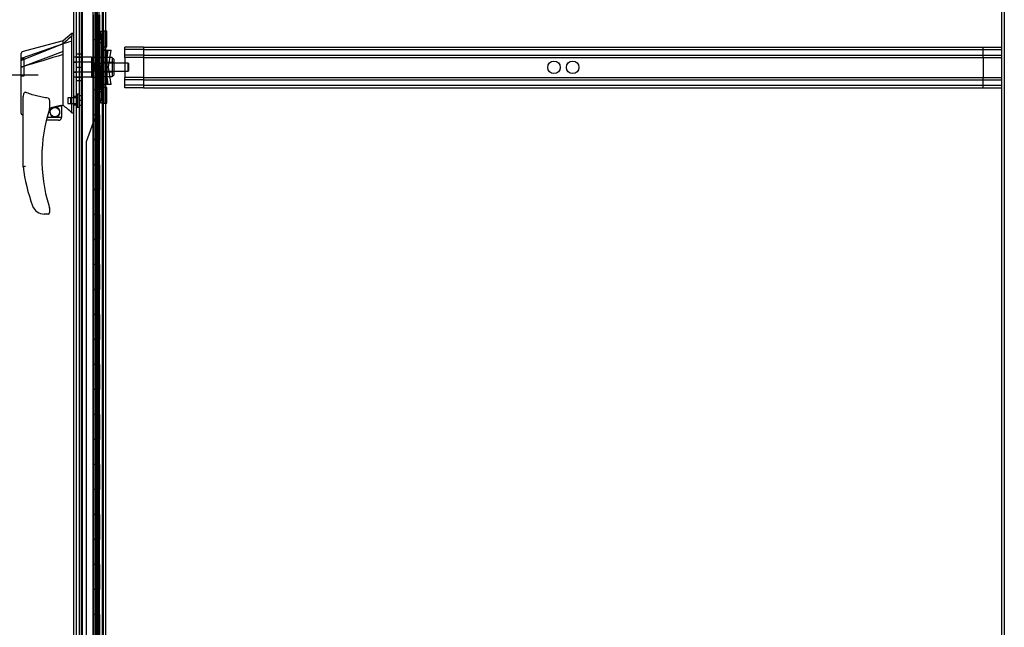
# Model space of a CAD drawing. Header units: inches. Extents: x 1 to 359, y -2 to 239.
# Tile 52 of 65: x 199 to 238, y 92 to 116. Entities that reach past the tile are written whole.
import ezdxf
from ezdxf.enums import TextEntityAlignment as Align
from ezdxf.lldxf.tags import DXFTag

# ---------------------------------------------------------------- set-up
doc = ezdxf.new("R2010")
doc.units = ezdxf.units.IN
doc.header["$MEASUREMENT"] = 0
for name, color, linetype in [('COM53964-5', 7, 'Continuous'), ('COM54746-78', 7, 'Continuous'), ('COM70220', 7, 'Continuous'), ('COM70739-10', 7, 'Continuous'), ('COM70838', 7, 'Continuous'), ('COM70839-6', 7, 'Continuous'), ('COM71196-10', 7, 'Continuous'), ('COM71301-11', 7, 'Continuous'), ('COM71304', 7, 'Continuous'), ('Default', 7, 'Continuous'), ('HAN13068', 7, 'Continuous'), ('HAN13068_NUT', 7, 'Continuous'), ('HAN13068_SCREW', 7, 'Continuous'), ('HAN_NUT', 7, 'Continuous'), ('RVT19000', 7, 'Continuous'), ('SPC87322', 7, 'Continuous')]:
    doc.layers.add(name, color=color, linetype=linetype)
doc.styles.add('SEACAD_Times_New_Roman', font='times.ttf')
tags = doc.linetypes.add('HIDDEN2', pattern=[0.1875, 0.125, -0.0625]).pattern_tags.tags
tags[6:7] = [DXFTag(74, 4), DXFTag(75, 0), DXFTag(340, '0'), DXFTag(46, 0.0), DXFTag(50, 0.0), DXFTag(44, 0.0), DXFTag(45, 0.0)]
tags[4:5] = [DXFTag(74, 4), DXFTag(75, 0), DXFTag(340, '0'), DXFTag(46, 0.0), DXFTag(50, 0.0), DXFTag(44, 0.0), DXFTag(45, 0.0)]
doc.dimstyles.new('HAMMOND_(STH_-_540x360)', dxfattribs={"dimtxt": 2, "dimasz": 2.5, "dimexe": 1, "dimexo": 1, "dimgap": 0.5, "dimtad": 0, "dimtih": 1, "dimtoh": 1, "dimzin": 0, "dimdsep": 46, "dimtxsty": 'SEACAD_Times_New_Roman', "dimblk1": '_SE_FILLED', "dimblk2": '_SE_FILLED', "dimsah": 1, "dimcen": 1, "dimadec": 0, "dimazin": 0, "dimtfac": 0.8, "dimtofl": 0, "dimtmove": 0, "dimatfit": 3, "dimfxl": 1, "dimtolj": 1, "dimtzin": 0, "dimarcsym": 0})

# ---------------------------------------------------------------- blocks, each defined once
blk = doc.blocks.new('SE4')
at = {"layer": 'COM53964-5', "color": 7, "linetype": 'HIDDEN2'}
for p, q in [((203.028, 115.079), (203.028, 115.217)), ((203.775, 115.217), (203.028, 115.217)), ((203.775, 115.122), (203.028, 115.122)), ((203.775, 115.217), (203.775, 115.079)), ((203.775, 115.217), (238.15, 115.217)), ((203.775, 115.122), (238.15, 115.122)), ((237.403, 115.079), (237.403, 115.217)), ((203.028, 114.941), (203.028, 115.079)), ((203.028, 114.803), (203.028, 114.941)), ((203.775, 114.898), (203.028, 114.898)), ((203.028, 114.803), (203.028, 114.006)), ((203.775, 114.803), (203.028, 114.803)), ((203.775, 115.079), (203.775, 113.73)), ((203.775, 114.898), (238.15, 114.898)), ((203.775, 114.803), (238.15, 114.803)), ((237.403, 114.941), (237.403, 115.079)), ((237.403, 114.803), (237.403, 114.941)), ((237.403, 114.803), (237.403, 114.006)), ((203.028, 113.868), (203.028, 114.006)), ((203.775, 114.006), (203.028, 114.006)), ((203.775, 114.006), (238.15, 114.006)), ((237.403, 113.868), (237.403, 114.006)), ((203.775, 113.911), (203.028, 113.911)), ((203.028, 113.73), (203.028, 113.868)), ((203.028, 113.592), (203.028, 113.73)), ((203.775, 113.687), (203.028, 113.687)), ((203.775, 113.592), (203.028, 113.592)), ((203.775, 113.911), (238.15, 113.911)), ((203.775, 113.73), (203.775, 113.592)), ((203.775, 113.687), (238.15, 113.687)), ((203.775, 113.592), (238.15, 113.592)), ((237.403, 113.73), (237.403, 113.868)), ((237.403, 113.592), (237.403, 113.73))]:
    blk.add_line(p, q, dxfattribs=at)
for centre in [(220.215, 114.404), (220.962, 114.404)]:
    blk.add_circle(centre, 0.25, dxfattribs=at)
at = {"layer": 'COM54746-78', "color": 7, "linetype": 'HIDDEN2'}
for p, q in [((201.282, 153.512), (201.282, 75.512)), ((202.123, 153.512), (202.123, 75.512)), ((201.837, 152.512), (201.837, 75.512)), ((201.937, 75.512), (201.937, 152.512)), ((201.832, 116.512), (201.832, 115.511)), ((201.876, 116.512), (201.876, 115.511)), ((201.882, 116.512), (201.882, 115.511)), ((201.887, 115.512), (201.887, 116.512)), ((201.928, 115.512), (201.928, 116.512)), ((201.942, 115.511), (201.942, 116.512)), ((201.973, 115.512), (201.973, 116.512)), ((202.022, 115.512), (202.022, 116.512)), ((201.832, 115.513), (201.77, 115.513)), ((201.832, 115.513), (201.876, 115.513)), ((201.832, 115.512), (201.832, 114.512)), ((202.004, 115.513), (201.876, 115.513)), ((201.876, 114.512), (201.876, 115.511)), ((201.882, 114.512), (201.882, 115.511)), ((201.887, 115.512), (201.887, 114.512)), ((201.928, 115.512), (201.928, 114.512)), ((201.942, 114.512), (201.942, 115.511)), ((202.004, 115.511), (202.004, 115.512)), ((202.004, 114.512), (202.004, 115.511)), ((202.013, 115.512), (202.013, 114.512)), ((202.022, 115.512), (202.017, 115.512)), ((202.017, 114.512), (202.017, 115.512)), ((202.022, 114.512), (202.022, 115.512)), ((201.832, 114.512), (201.832, 113.511)), ((201.876, 114.512), (201.876, 113.511)), ((201.882, 114.512), (201.882, 113.511)), ((201.887, 113.512), (201.887, 114.512)), ((201.928, 113.512), (201.928, 114.512)), ((201.942, 113.511), (201.942, 114.512)), ((201.973, 113.512), (201.973, 114.512)), ((202.022, 114.512), (202.017, 114.512)), ((202.022, 113.512), (202.022, 114.512)), ((202.185, 114.664), (202.123, 114.664)), ((202.123, 114.36), (202.185, 114.36)), ((201.832, 113.513), (201.77, 113.513)), ((201.832, 113.513), (201.876, 113.513)), ((201.832, 113.512), (201.832, 112.512)), ((202.004, 113.513), (201.876, 113.513)), ((201.876, 112.512), (201.876, 113.511)), ((201.882, 112.512), (201.882, 113.511)), ((201.887, 113.512), (201.887, 112.512)), ((201.928, 113.512), (201.928, 112.512)), ((201.942, 112.512), (201.942, 113.511)), ((202.004, 113.511), (202.004, 113.512)), ((202.004, 112.512), (202.004, 113.511)), ((202.013, 113.512), (202.013, 112.512)), ((202.022, 113.512), (202.017, 113.512)), ((202.017, 112.512), (202.017, 113.512)), ((202.022, 112.512), (202.022, 113.512)), ((201.832, 112.512), (201.832, 111.511)), ((201.876, 112.512), (201.876, 111.511)), ((201.882, 112.512), (201.882, 111.511)), ((201.887, 111.512), (201.887, 112.512)), ((201.928, 111.512), (201.928, 112.512)), ((201.942, 111.511), (201.942, 112.512)), ((201.973, 111.512), (201.973, 112.512)), ((202.022, 112.512), (202.017, 112.512)), ((202.022, 111.512), (202.022, 112.512)), ((201.832, 111.513), (201.77, 111.513)), ((201.832, 111.513), (201.876, 111.513)), ((201.832, 111.512), (201.832, 110.512)), ((202.004, 111.513), (201.876, 111.513)), ((201.876, 110.512), (201.876, 111.511)), ((201.882, 110.512), (201.882, 111.511)), ((201.887, 111.512), (201.887, 110.512)), ((201.928, 111.512), (201.928, 110.512)), ((201.942, 110.512), (201.942, 111.511)), ((202.004, 111.511), (202.004, 111.512)), ((202.004, 110.512), (202.004, 111.511)), ((202.013, 111.512), (202.013, 110.512)), ((202.022, 111.512), (202.017, 111.512)), ((202.017, 110.512), (202.017, 111.512)), ((202.022, 110.512), (202.022, 111.512)), ((201.832, 110.512), (201.832, 109.511)), ((201.876, 110.512), (201.876, 109.511)), ((201.882, 110.512), (201.882, 109.511)), ((201.887, 109.512), (201.887, 110.512)), ((201.928, 109.512), (201.928, 110.512)), ((201.942, 109.511), (201.942, 110.512)), ((201.973, 109.512), (201.973, 110.512)), ((202.022, 110.512), (202.017, 110.512)), ((202.022, 109.512), (202.022, 110.512)), ((201.832, 109.513), (201.77, 109.513)), ((201.832, 109.513), (201.876, 109.513)), ((201.832, 109.512), (201.832, 108.512)), ((202.004, 109.513), (201.876, 109.513)), ((201.876, 108.512), (201.876, 109.511)), ((201.882, 108.512), (201.882, 109.511)), ((201.887, 109.512), (201.887, 108.512)), ((201.928, 109.512), (201.928, 108.512)), ((201.942, 108.512), (201.942, 109.511)), ((202.004, 109.511), (202.004, 109.512)), ((202.004, 108.512), (202.004, 109.511)), ((202.013, 109.512), (202.013, 108.512)), ((202.022, 109.512), (202.017, 109.512)), ((202.017, 108.512), (202.017, 109.512)), ((202.022, 108.512), (202.022, 109.512)), ((201.832, 108.512), (201.832, 107.511)), ((201.876, 108.512), (201.876, 107.511)), ((201.882, 108.512), (201.882, 107.511)), ((201.887, 107.512), (201.887, 108.512)), ((201.928, 107.512), (201.928, 108.512)), ((201.942, 107.511), (201.942, 108.512)), ((201.973, 107.512), (201.973, 108.512)), ((202.022, 108.512), (202.017, 108.512)), ((202.022, 107.512), (202.022, 108.512)), ((202.185, 108.664), (202.123, 108.664)), ((202.123, 108.36), (202.185, 108.36)), ((201.832, 107.513), (201.77, 107.513)), ((201.832, 107.513), (201.876, 107.513)), ((201.832, 107.512), (201.832, 106.512)), ((202.004, 107.513), (201.876, 107.513)), ((201.876, 106.512), (201.876, 107.511)), ((201.882, 106.512), (201.882, 107.511)), ((201.887, 107.512), (201.887, 106.512)), ((201.928, 107.512), (201.928, 106.512)), ((201.942, 106.512), (201.942, 107.511)), ((202.004, 107.511), (202.004, 107.512)), ((202.004, 106.512), (202.004, 107.511)), ((202.013, 107.512), (202.013, 106.512)), ((202.022, 107.512), (202.017, 107.512)), ((202.017, 106.512), (202.017, 107.512)), ((202.022, 106.512), (202.022, 107.512)), ((201.832, 106.512), (201.832, 105.511)), ((201.876, 106.512), (201.876, 105.511)), ((201.882, 106.512), (201.882, 105.511)), ((201.887, 105.512), (201.887, 106.512)), ((201.928, 105.512), (201.928, 106.512)), ((201.942, 105.511), (201.942, 106.512)), ((201.973, 105.512), (201.973, 106.512)), ((202.022, 106.512), (202.017, 106.512)), ((202.022, 105.512), (202.022, 106.512)), ((201.832, 105.513), (201.77, 105.513)), ((201.832, 105.513), (201.876, 105.513)), ((201.832, 105.512), (201.832, 104.512)), ((202.004, 105.513), (201.876, 105.513)), ((201.876, 104.512), (201.876, 105.511)), ((201.882, 104.512), (201.882, 105.511)), ((201.887, 105.512), (201.887, 104.512)), ((201.928, 105.512), (201.928, 104.512)), ((201.942, 104.512), (201.942, 105.511)), ((202.004, 105.511), (202.004, 105.512)), ((202.004, 104.512), (202.004, 105.511)), ((202.013, 105.512), (202.013, 104.512)), ((202.022, 105.512), (202.017, 105.512)), ((202.017, 104.512), (202.017, 105.512)), ((202.022, 104.512), (202.022, 105.512)), ((201.832, 104.512), (201.832, 103.511)), ((201.876, 104.512), (201.876, 103.511)), ((201.882, 104.512), (201.882, 103.511)), ((201.887, 103.512), (201.887, 104.512)), ((201.928, 103.512), (201.928, 104.512)), ((201.942, 103.511), (201.942, 104.512)), ((201.973, 103.512), (201.973, 104.512)), ((202.022, 104.512), (202.017, 104.512)), ((202.022, 103.512), (202.022, 104.512)), ((201.832, 103.513), (201.77, 103.513)), ((201.832, 103.513), (201.876, 103.513)), ((201.832, 103.512), (201.832, 102.512)), ((202.004, 103.513), (201.876, 103.513)), ((201.876, 102.512), (201.876, 103.511)), ((201.882, 102.512), (201.882, 103.511)), ((201.887, 103.512), (201.887, 102.512)), ((201.928, 103.512), (201.928, 102.512)), ((201.942, 102.512), (201.942, 103.511)), ((202.004, 103.511), (202.004, 103.512)), ((202.004, 102.512), (202.004, 103.511)), ((202.013, 103.512), (202.013, 102.512)), ((202.022, 103.512), (202.017, 103.512)), ((202.017, 102.512), (202.017, 103.512)), ((202.022, 102.512), (202.022, 103.512)), ((201.832, 102.512), (201.832, 101.511)), ((201.876, 102.512), (201.876, 101.511)), ((201.882, 102.512), (201.882, 101.511)), ((201.887, 101.512), (201.887, 102.512)), ((201.928, 101.512), (201.928, 102.512)), ((201.942, 101.511), (201.942, 102.512)), ((201.973, 101.512), (201.973, 102.512)), ((202.022, 102.512), (202.017, 102.512)), ((202.022, 101.512), (202.022, 102.512)), ((202.185, 102.664), (202.123, 102.664)), ((202.123, 102.36), (202.185, 102.36)), ((201.832, 101.513), (201.77, 101.513)), ((201.832, 101.513), (201.876, 101.513)), ((201.832, 101.512), (201.832, 100.512)), ((202.004, 101.513), (201.876, 101.513)), ((201.876, 100.512), (201.876, 101.511)), ((201.882, 100.512), (201.882, 101.511)), ((201.887, 101.512), (201.887, 100.512)), ((201.928, 101.512), (201.928, 100.512)), ((201.942, 100.512), (201.942, 101.511)), ((202.004, 101.511), (202.004, 101.512)), ((202.004, 100.512), (202.004, 101.511)), ((202.013, 101.512), (202.013, 100.512)), ((202.022, 101.512), (202.017, 101.512)), ((202.017, 100.512), (202.017, 101.512)), ((202.022, 100.512), (202.022, 101.512)), ((201.832, 100.512), (201.832, 99.511)), ((201.876, 100.512), (201.876, 99.511)), ((201.882, 100.512), (201.882, 99.511)), ((201.887, 99.512), (201.887, 100.512)), ((201.928, 99.512), (201.928, 100.512)), ((201.942, 99.511), (201.942, 100.512)), ((201.973, 99.512), (201.973, 100.512)), ((202.022, 100.512), (202.017, 100.512)), ((202.022, 99.512), (202.022, 100.512)), ((201.832, 99.513), (201.77, 99.513)), ((201.832, 99.513), (201.876, 99.513)), ((201.832, 99.512), (201.832, 98.512)), ((202.004, 99.513), (201.876, 99.513)), ((201.876, 98.512), (201.876, 99.511)), ((201.882, 98.512), (201.882, 99.511)), ((201.887, 99.512), (201.887, 98.512)), ((201.928, 99.512), (201.928, 98.512)), ((201.942, 98.512), (201.942, 99.511)), ((202.004, 99.511), (202.004, 99.512)), ((202.004, 98.512), (202.004, 99.511)), ((202.013, 99.512), (202.013, 98.512)), ((202.022, 99.512), (202.017, 99.512)), ((202.017, 98.512), (202.017, 99.512)), ((202.022, 98.512), (202.022, 99.512)), ((201.832, 98.512), (201.832, 97.511)), ((201.876, 98.512), (201.876, 97.511)), ((201.882, 98.512), (201.882, 97.511)), ((201.887, 97.512), (201.887, 98.512)), ((201.928, 97.512), (201.928, 98.512)), ((201.942, 97.511), (201.942, 98.512)), ((201.973, 97.512), (201.973, 98.512)), ((202.022, 98.512), (202.017, 98.512)), ((202.022, 97.512), (202.022, 98.512)), ((201.832, 97.513), (201.77, 97.513)), ((201.832, 97.513), (201.876, 97.513)), ((201.832, 97.512), (201.832, 96.512)), ((202.004, 97.513), (201.876, 97.513)), ((201.876, 96.512), (201.876, 97.511)), ((201.882, 96.512), (201.882, 97.511)), ((201.887, 97.512), (201.887, 96.512)), ((201.928, 97.512), (201.928, 96.512)), ((201.942, 96.512), (201.942, 97.511)), ((202.004, 97.511), (202.004, 97.512)), ((202.004, 96.512), (202.004, 97.511)), ((202.013, 97.512), (202.013, 96.512)), ((202.022, 97.512), (202.017, 97.512)), ((202.017, 96.512), (202.017, 97.512)), ((202.022, 96.512), (202.022, 97.512)), ((202.185, 96.664), (202.123, 96.664)), ((201.832, 96.512), (201.832, 95.511)), ((201.876, 96.512), (201.876, 95.511)), ((201.882, 96.512), (201.882, 95.511)), ((201.887, 95.512), (201.887, 96.512)), ((201.928, 95.512), (201.928, 96.512)), ((201.942, 95.511), (201.942, 96.512)), ((201.973, 95.512), (201.973, 96.512)), ((202.022, 96.512), (202.017, 96.512)), ((202.022, 95.512), (202.022, 96.512)), ((202.123, 96.36), (202.185, 96.36)), ((201.832, 95.513), (201.77, 95.513)), ((201.832, 95.513), (201.876, 95.513)), ((201.832, 95.512), (201.832, 94.512)), ((202.004, 95.513), (201.876, 95.513)), ((201.876, 94.512), (201.876, 95.511)), ((201.882, 94.512), (201.882, 95.511)), ((201.887, 95.512), (201.887, 94.512)), ((201.928, 95.512), (201.928, 94.512)), ((201.942, 94.512), (201.942, 95.511)), ((202.004, 95.511), (202.004, 95.512)), ((202.004, 94.512), (202.004, 95.511)), ((202.013, 95.512), (202.013, 94.512)), ((202.022, 95.512), (202.017, 95.512)), ((202.017, 94.512), (202.017, 95.512)), ((202.022, 94.512), (202.022, 95.512)), ((201.832, 94.512), (201.832, 93.511)), ((201.876, 94.512), (201.876, 93.511)), ((201.882, 94.512), (201.882, 93.511)), ((201.887, 93.512), (201.887, 94.512)), ((201.928, 93.512), (201.928, 94.512)), ((201.942, 93.511), (201.942, 94.512)), ((201.973, 93.512), (201.973, 94.512)), ((202.022, 94.512), (202.017, 94.512)), ((202.022, 93.512), (202.022, 94.512)), ((201.832, 93.513), (201.77, 93.513)), ((201.832, 93.513), (201.876, 93.513)), ((201.832, 93.512), (201.832, 92.512)), ((202.004, 93.513), (201.876, 93.513)), ((201.876, 92.512), (201.876, 93.511)), ((201.882, 92.512), (201.882, 93.511)), ((201.887, 93.512), (201.887, 92.512)), ((201.928, 93.512), (201.928, 92.512)), ((201.942, 92.512), (201.942, 93.511)), ((202.004, 93.511), (202.004, 93.512)), ((202.004, 92.512), (202.004, 93.511)), ((202.013, 93.512), (202.013, 92.512)), ((202.022, 93.512), (202.017, 93.512)), ((202.017, 92.512), (202.017, 93.512)), ((202.022, 92.512), (202.022, 93.512)), ((201.832, 92.512), (201.832, 91.511)), ((201.876, 92.512), (201.876, 91.511)), ((201.882, 92.512), (201.882, 91.511)), ((201.887, 91.512), (201.887, 92.512)), ((201.928, 91.512), (201.928, 92.512)), ((201.942, 91.511), (201.942, 92.512)), ((201.973, 91.512), (201.973, 92.512)), ((202.022, 92.512), (202.017, 92.512)), ((202.022, 91.512), (202.022, 92.512))]:
    blk.add_line(p, q, dxfattribs=at)
at = {"layer": 'COM54746-78', "color": 7, "linetype": 'Continuous'}
for p, q in [((201.77, 116.512), (201.77, 115.511)), ((202.004, 115.512), (202.004, 116.512)), ((202.013, 115.512), (202.013, 116.512)), ((202.017, 116.512), (202.017, 115.512)), ((201.973, 115.512), (201.77, 115.512)), ((201.77, 115.512), (201.77, 114.512)), ((202.004, 115.511), (201.77, 115.511)), ((201.973, 115.512), (201.973, 114.512)), ((202.017, 115.512), (201.973, 115.512)), ((201.77, 114.512), (201.77, 113.511)), ((201.973, 114.512), (201.77, 114.512)), ((201.973, 114.512), (201.77, 114.512)), ((202.017, 114.512), (201.973, 114.512)), ((202.004, 113.512), (202.004, 114.512)), ((202.013, 113.512), (202.013, 114.512)), ((202.017, 114.512), (202.017, 113.512)), ((201.973, 113.512), (201.77, 113.512)), ((201.77, 113.512), (201.77, 112.512)), ((202.004, 113.511), (201.77, 113.511)), ((201.973, 113.512), (201.973, 112.512)), ((202.017, 113.512), (201.973, 113.512)), ((201.77, 112.512), (201.77, 111.511)), ((201.973, 112.512), (201.77, 112.512)), ((201.973, 112.512), (201.77, 112.512)), ((202.017, 112.512), (201.973, 112.512)), ((202.004, 111.512), (202.004, 112.512)), ((202.013, 111.512), (202.013, 112.512)), ((202.017, 112.512), (202.017, 111.512)), ((201.973, 111.512), (201.77, 111.512)), ((201.77, 111.512), (201.77, 110.512)), ((202.004, 111.511), (201.77, 111.511)), ((201.973, 111.512), (201.973, 110.512)), ((202.017, 111.512), (201.973, 111.512)), ((201.77, 110.512), (201.77, 109.511)), ((201.973, 110.512), (201.77, 110.512)), ((201.973, 110.512), (201.77, 110.512)), ((202.017, 110.512), (201.973, 110.512)), ((202.004, 109.512), (202.004, 110.512)), ((202.013, 109.512), (202.013, 110.512)), ((202.017, 110.512), (202.017, 109.512)), ((201.973, 109.512), (201.77, 109.512)), ((201.77, 109.512), (201.77, 108.512)), ((202.004, 109.511), (201.77, 109.511)), ((201.973, 109.512), (201.973, 108.512)), ((202.017, 109.512), (201.973, 109.512)), ((201.77, 108.512), (201.77, 107.511)), ((201.973, 108.512), (201.77, 108.512)), ((201.973, 108.512), (201.77, 108.512)), ((202.017, 108.512), (201.973, 108.512)), ((202.004, 107.512), (202.004, 108.512)), ((202.013, 107.512), (202.013, 108.512)), ((202.017, 108.512), (202.017, 107.512)), ((201.973, 107.512), (201.77, 107.512)), ((201.77, 107.512), (201.77, 106.512)), ((202.004, 107.511), (201.77, 107.511)), ((201.973, 107.512), (201.973, 106.512)), ((202.017, 107.512), (201.973, 107.512)), ((201.77, 106.512), (201.77, 105.511)), ((201.973, 106.512), (201.77, 106.512)), ((201.973, 106.512), (201.77, 106.512)), ((202.017, 106.512), (201.973, 106.512)), ((202.004, 105.512), (202.004, 106.512)), ((202.013, 105.512), (202.013, 106.512)), ((202.017, 106.512), (202.017, 105.512)), ((201.973, 105.512), (201.77, 105.512)), ((201.77, 105.512), (201.77, 104.512)), ((202.004, 105.511), (201.77, 105.511)), ((201.973, 105.512), (201.973, 104.512)), ((202.017, 105.512), (201.973, 105.512)), ((201.77, 104.512), (201.77, 103.511)), ((201.973, 104.512), (201.77, 104.512)), ((201.973, 104.512), (201.77, 104.512)), ((202.017, 104.512), (201.973, 104.512)), ((202.004, 103.512), (202.004, 104.512)), ((202.013, 103.512), (202.013, 104.512)), ((202.017, 104.512), (202.017, 103.512)), ((201.973, 103.512), (201.77, 103.512)), ((201.77, 103.512), (201.77, 102.512)), ((202.004, 103.511), (201.77, 103.511)), ((201.973, 103.512), (201.973, 102.512)), ((202.017, 103.512), (201.973, 103.512)), ((201.77, 102.512), (201.77, 101.511)), ((201.973, 102.512), (201.77, 102.512)), ((201.973, 102.512), (201.77, 102.512)), ((202.017, 102.512), (201.973, 102.512)), ((202.004, 101.512), (202.004, 102.512)), ((202.013, 101.512), (202.013, 102.512)), ((202.017, 102.512), (202.017, 101.512)), ((201.973, 101.512), (201.77, 101.512)), ((201.77, 101.512), (201.77, 100.512)), ((202.004, 101.511), (201.77, 101.511)), ((201.973, 101.512), (201.973, 100.512)), ((202.017, 101.512), (201.973, 101.512)), ((201.77, 100.512), (201.77, 99.511)), ((201.973, 100.512), (201.77, 100.512)), ((201.973, 100.512), (201.77, 100.512)), ((202.017, 100.512), (201.973, 100.512)), ((202.004, 99.512), (202.004, 100.512)), ((202.013, 99.512), (202.013, 100.512)), ((202.017, 100.512), (202.017, 99.512)), ((201.973, 99.512), (201.77, 99.512)), ((201.77, 99.512), (201.77, 98.512)), ((202.004, 99.511), (201.77, 99.511)), ((201.973, 99.512), (201.973, 98.512)), ((202.017, 99.512), (201.973, 99.512)), ((201.77, 98.512), (201.77, 97.511)), ((201.973, 98.512), (201.77, 98.512)), ((201.973, 98.512), (201.77, 98.512)), ((202.017, 98.512), (201.973, 98.512)), ((202.004, 97.512), (202.004, 98.512)), ((202.013, 97.512), (202.013, 98.512)), ((202.017, 98.512), (202.017, 97.512)), ((201.973, 97.512), (201.77, 97.512)), ((201.77, 97.512), (201.77, 96.512)), ((202.004, 97.511), (201.77, 97.511)), ((201.973, 97.512), (201.973, 96.512)), ((202.017, 97.512), (201.973, 97.512)), ((201.77, 96.512), (201.77, 95.511)), ((201.973, 96.512), (201.77, 96.512)), ((201.973, 96.512), (201.77, 96.512)), ((202.017, 96.512), (201.973, 96.512)), ((202.004, 95.512), (202.004, 96.512)), ((202.013, 95.512), (202.013, 96.512)), ((202.017, 96.512), (202.017, 95.512)), ((201.973, 95.512), (201.77, 95.512)), ((201.77, 95.512), (201.77, 94.512)), ((202.004, 95.511), (201.77, 95.511)), ((201.973, 95.512), (201.973, 94.512)), ((202.017, 95.512), (201.973, 95.512)), ((201.77, 94.512), (201.77, 93.511)), ((201.973, 94.512), (201.77, 94.512)), ((201.973, 94.512), (201.77, 94.512)), ((202.017, 94.512), (201.973, 94.512)), ((202.004, 93.512), (202.004, 94.512)), ((202.013, 93.512), (202.013, 94.512)), ((202.017, 94.512), (202.017, 93.512)), ((201.973, 93.512), (201.77, 93.512)), ((201.77, 93.512), (201.77, 92.512)), ((202.004, 93.511), (201.77, 93.511)), ((201.973, 93.512), (201.973, 92.512)), ((202.017, 93.512), (201.973, 93.512)), ((201.77, 92.512), (201.77, 91.511)), ((201.973, 92.512), (201.77, 92.512)), ((201.973, 92.512), (201.77, 92.512)), ((202.017, 92.512), (201.973, 92.512)), ((202.004, 91.512), (202.004, 92.512)), ((202.013, 91.512), (202.013, 92.512)), ((202.017, 92.512), (202.017, 91.512))]:
    blk.add_line(p, q, dxfattribs=at)
at = {"layer": 'COM70220', "color": 7, "linetype": 'HIDDEN2'}
for p, q in [((201.094, 74.946), (201.094, 154.006)), ((201.095, 74.946), (201.095, 154.006)), ((201.097, 74.946), (201.097, 154.006)), ((201.343, 74.946), (201.343, 154.006))]:
    blk.add_line(p, q, dxfattribs=at)
at = {"layer": 'COM70739-10', "color": 7, "linetype": 'HIDDEN2'}
blk.add_line((202.155, 153.713), (202.155, 75.093), dxfattribs=at)
at = {"layer": 'COM70838', "color": 7, "linetype": 'HIDDEN2'}
for p, q in [((202.075, 115.724), (202.075, 115.849)), ((202.075, 115.849), (202.2, 115.849)), ((202.2, 115.732), (202.075, 115.732)), ((202.075, 115.724), (202.075, 113.099)), ((202.2, 115.849), (202.2, 115.724)), ((202.2, 115.724), (202.2, 113.099)), ((202.075, 115.342), (202.2, 115.342)), ((202.075, 115.099), (202.203, 115.099)), ((202.133, 115.099), (202.133, 113.724)), ((202.135, 115.099), (202.135, 113.724)), ((202.203, 115.099), (202.317, 115.099)), ((202.258, 115.099), (202.258, 113.724)), ((202.36, 115.099), (202.26, 114.412)), ((202.293, 115.099), (202.293, 113.724)), ((202.317, 115.099), (202.317, 113.724)), ((202.317, 115.099), (202.486, 115.099)), ((202.386, 114.412), (202.486, 115.099)), ((202.075, 114.657), (202.2, 114.657)), ((202.2, 114.498), (202.075, 114.498)), ((202.075, 114.325), (202.2, 114.325)), ((202.26, 114.412), (202.36, 113.724)), ((202.486, 113.724), (202.386, 114.412)), ((202.075, 114.167), (202.2, 114.167)), ((202.075, 113.724), (202.213, 113.724)), ((202.317, 113.724), (202.213, 113.724)), ((202.486, 113.724), (202.317, 113.724)), ((202.2, 113.481), (202.075, 113.481)), ((202.075, 112.974), (202.075, 113.099)), ((202.075, 113.091), (202.2, 113.091)), ((202.2, 112.974), (202.075, 112.974)), ((202.2, 113.099), (202.2, 112.974))]:
    blk.add_line(p, q, dxfattribs=at)
for centre, start, end in [((202.317, 115.154), 180, 208.0398), ((202.317, 115.127), 180, 193.5446), ((202.317, 113.669), 151.9602, 180), ((202.317, 113.697), 166.4554, 180)]:
    blk.add_arc(centre, 0.117, start, end, dxfattribs=at)
at = {"layer": 'COM70839-6', "color": 7, "linetype": 'HIDDEN2'}
for p, q in [((201.941, 115.174), (201.941, 152.076)), ((201.941, 115.174), (201.941, 152.076)), ((202.013, 115.174), (202.013, 152.076)), ((202.013, 115.174), (202.013, 152.076)), ((201.926, 116.312), (201.97, 116.312)), ((201.926, 115.262), (201.926, 116.312)), ((201.97, 115.262), (201.97, 116.312)), ((201.97, 115.262), (201.97, 116.312)), ((202.013, 115.678), (201.941, 115.678)), ((202.013, 115.678), (201.941, 115.678)), ((201.926, 115.262), (201.97, 115.262)), ((201.941, 115.397), (202.013, 115.397)), ((201.941, 115.397), (202.013, 115.397)), ((201.941, 115.162), (201.941, 115.174)), ((202.013, 115.174), (201.941, 115.174)), ((202.013, 115.174), (201.941, 115.174)), ((202.013, 115.162), (201.941, 115.162)), ((202.013, 115.162), (201.941, 115.162)), ((202.013, 115.174), (202.013, 115.162)), ((201.926, 113.561), (201.97, 113.561)), ((201.926, 113.561), (201.926, 112.511)), ((201.926, 113.561), (201.926, 112.511)), ((201.941, 113.661), (202.013, 113.661)), ((201.941, 113.65), (201.941, 113.661)), ((201.941, 113.661), (202.013, 113.661)), ((201.941, 76.747), (201.941, 113.65)), ((202.013, 113.65), (201.941, 113.65)), ((201.941, 76.747), (201.941, 113.65)), ((202.013, 113.65), (201.941, 113.65)), ((201.97, 113.561), (201.97, 112.511)), ((202.013, 113.661), (202.013, 113.65)), ((202.013, 113.661), (202.013, 113.65)), ((202.013, 76.747), (202.013, 113.65)), ((202.013, 76.747), (202.013, 113.65)), ((202.013, 113.427), (201.941, 113.427)), ((201.941, 113.146), (202.013, 113.146)), ((201.821, 112.35), (201.489, 111.432)), ((201.821, 112.35), (201.489, 111.432)), ((201.482, 111.39), (201.482, 76.747)), ((201.482, 111.39), (201.482, 76.747))]:
    blk.add_line(p, q, dxfattribs=at)
for centre, radius, start, end in [((201.8, 116.319), 0.126, 356.8274, 34.4098), ((201.938, 112.308), 0.125, 115.1844, 160.1367), ((201.843, 112.511), 0.1, 295.1844, 308.3527), ((201.801, 112.504), 0.125, 325.4464, 3.3163), ((201.607, 111.39), 0.125, 160.1367, 180)]:
    blk.add_arc(centre, radius, start, end, dxfattribs=at)
for points, knots in [([(202.013, 115.174), (202.013, 115.179), (202.009, 115.184), (202, 115.196), (201.995, 115.203), (201.984, 115.219), (201.979, 115.227), (201.974, 115.24), (201.973, 115.245), (201.971, 115.251), (201.971, 115.254), (201.971, 115.258), (201.97, 115.26), (201.97, 115.262)], [0, 0, 0, 0, 0.25, 0.25, 0.5, 0.5, 0.75, 0.75, 0.875, 0.875, 0.9375, 0.9375, 1, 1, 1, 1]), ([(201.97, 113.561), (201.97, 113.564), (201.971, 113.566), (201.971, 113.57), (201.971, 113.573), (201.973, 113.579), (201.974, 113.584), (201.979, 113.597), (201.984, 113.605), (201.995, 113.621), (202, 113.628), (202.009, 113.64), (202.013, 113.645), (202.013, 113.65)], [0, 0, 0, 0, 0.0625, 0.0625, 0.125, 0.125, 0.25, 0.25, 0.5, 0.5, 0.75, 0.75, 1, 1, 1, 1]), ([(201.97, 112.511), (201.97, 112.51), (201.97, 112.506), (201.969, 112.498), (201.967, 112.489), (201.962, 112.478), (201.952, 112.463), (201.938, 112.451), (201.923, 112.442), (201.914, 112.437), (201.909, 112.435), (201.906, 112.434), (201.905, 112.433)], [0, 0, 0, 0, 0.05061, 0.101487, 0.206046, 0.316229, 0.434294, 0.697449, 0.843949, 0.921009, 0.953225, 1, 1, 1, 1])]:
    blk.add_open_spline(points, degree=3, knots=knots, dxfattribs=at)
at = {"layer": 'COM71196-10', "color": 7, "linetype": 'Continuous'}
for p, q in [((200.998, 74.436), (200.998, 154.588)), ((201.768, 74.341), (201.768, 154.683))]:
    blk.add_line(p, q, dxfattribs=at)
at = {"layer": 'COM71196-10', "color": 7, "linetype": 'HIDDEN2'}
for p, q in [((201.093, 74.436), (201.093, 154.588)), ((201.873, 154.153), (201.873, 74.653)), ((200.998, 114.61), (201.093, 114.61)), ((200.998, 114.214), (201.093, 114.214)), ((201.093, 113.241), (200.998, 113.241)), ((200.998, 112.907), (201.093, 112.907))]:
    blk.add_line(p, q, dxfattribs=at)
at = {"layer": 'COM71301-11', "color": 7, "linetype": 'Continuous'}
for p, q in [((238.15, 67.468), (238.15, 157.338)), ((202.185, 74.748), (202.185, 154.058))]:
    blk.add_line(p, q, dxfattribs=at)
at = {"layer": 'COM71301-11', "color": 7, "linetype": 'HIDDEN2'}
for p, q in [((201.218, 74.748), (201.218, 154.058)), ((202.28, 74.748), (202.28, 154.058))]:
    blk.add_line(p, q, dxfattribs=at)
at = {"layer": 'COM71304', "color": 7, "linetype": 'Continuous'}
blk.add_line((238.245, 157.338), (238.245, 67.468), dxfattribs=at)
at = {"layer": 'HAN13068', "color": 7, "linetype": 'Continuous'}
for p, q in [((200.918, 115.762), (200.563, 115.462)), ((200.998, 115.762), (200.915, 115.762)), ((200.918, 115.762), (200.918, 115.66)), ((200.918, 115.601), (200.918, 115.66)), ((200.918, 115.514), (200.918, 115.601)), ((200.918, 113.024), (200.918, 115.514)), ((200.563, 115.462), (198.915, 115.021)), ((200.563, 115.35), (198.927, 114.694)), ((200.563, 115.35), (200.563, 115.462)), ((200.563, 115.203), (200.563, 115.35)), ((200.563, 115.109), (200.563, 115.203)), ((200.563, 115.036), (200.563, 115.109)), ((198.883, 114.669), (198.883, 114.966)), ((198.883, 114.696), (198.883, 114.712)), ((200.563, 115.036), (198.939, 114.433)), ((200.563, 113.151), (200.563, 115.036)), ((198.883, 114.435), (198.883, 114.669)), ((198.883, 112.562), (198.883, 114.435)), ((198.937, 114.432), (198.939, 114.433)), ((200.563, 113.004), (200.563, 113.151)), ((198.963, 110.429), (198.963, 113.1)), ((200.023, 113.019), (200.023, 112.756)), ((200.023, 112.77), (200.15, 112.799)), ((200.233, 112.818), (200.468, 112.873)), ((200.498, 112.876), (200.563, 112.892)), ((200.498, 112.876), (200.498, 112.877)), ((200.498, 112.877), (200.498, 112.412)), ((200.563, 112.892), (200.563, 113.004)), ((200.918, 112.619), (200.918, 113.024)), ((198.957, 112.504), (198.963, 112.505)), ((199.924, 112.412), (200.498, 112.412)), ((200.918, 112.594), (200.918, 112.619)), ((200.918, 112.592), (200.998, 112.592)), ((200.373, 112.287), (199.892, 112.287)), ((199.525, 108.627), (199.524, 108.625)), ((199.963, 108.537), (199.808, 108.537)), ((200.023, 108.775), (200.023, 108.597))]:
    blk.add_line(p, q, dxfattribs=at)
at = {"layer": 'HAN13068', "color": 7, "linetype": 'HIDDEN2'}
for p, q in [((200.563, 115.35), (198.925, 114.778)), ((200.918, 115.455), (200.563, 115.35)), ((199.008, 114.762), (198.883, 114.762)), ((199.008, 114.712), (198.883, 114.712)), ((199.008, 114.062), (199.008, 114.762)), ((201.7, 114.807), (200.998, 114.807)), ((201.7, 114.807), (201.7, 114.612)), ((198.938, 114.429), (198.936, 114.428)), ((201.7, 114.612), (200.998, 114.612)), ((201.7, 114.612), (201.7, 114.212)), ((201.825, 114.572), (201.7, 114.572)), ((201.825, 114.572), (201.825, 114.412)), ((201.825, 114.412), (201.825, 114.252)), ((203.16, 114.572), (202.2, 114.572)), ((203.16, 114.572), (203.16, 114.252)), ((203.19, 114.542), (203.16, 114.572)), ((203.19, 114.282), (203.19, 114.542)), ((198.883, 114.112), (199.008, 114.112)), ((198.883, 114.062), (199.008, 114.062)), ((201.7, 114.212), (200.998, 114.212)), ((201.7, 114.016), (200.998, 114.016)), ((201.825, 114.252), (201.7, 114.252)), ((201.7, 114.212), (201.7, 114.016)), ((202.2, 114.252), (203.16, 114.252)), ((203.16, 114.252), (203.19, 114.282)), ((200.873, 112.957), (200.873, 113.19)), ((201.123, 113.19), (200.873, 113.19)), ((201.123, 113.236), (200.998, 113.236)), ((200.873, 112.957), (201.123, 112.957)), ((200.998, 112.911), (201.123, 112.911)), ((198.963, 112.505), (198.963, 112.506)), ((200.918, 112.594), (200.918, 112.592))]:
    blk.add_line(p, q, dxfattribs=at)
at = {"layer": 'HAN13068', "color": 7, "linetype": 'Continuous'}
blk.add_circle((200.236, 112.616), 0.188, dxfattribs=at)
for centre, radius, start, end in [((198.943, 114.966), 0.06, 105.824, 180.0185), ((198.927, 114.793), 0.361, 262.9065, 271.5232), ((199.963, 112.756), 0.06, 342.105, 0), ((200.236, 112.616), 0.202, 115.2676, 90.8956), ((199.974, 113.743), 0.961, 280.5316, 285.6316), ((164.152, 69.446), 56.686, 49.5649, 50.0347), ((206.126, 110.765), 6.417, 162.105, 197.0102), ((200.373, 112.412), 0.125, 310.5358, 346.1135), ((200.373, 112.412), 0.125, 346.1135, 0), ((200.373, 112.412), 0.125, 270, 310.5358), ((206.303, 111.364), 7.4, 187.261, 199.7146), ((199.808, 109.037), 0.5, 199.7146, 235.4377), ((199.808, 109.037), 0.5, 235.4377, 270), ((199.963, 108.597), 0.06, 270, 0), ((199.963, 108.775), 0.06, 0, 17.895)]:
    blk.add_arc(centre, radius, start, end, dxfattribs=at)
at = {"layer": 'HAN13068', "color": 7, "linetype": 'HIDDEN2'}
for start, end in [(110.0952, 0), (0, 92.0856)]:
    blk.add_arc((200.236, 112.616), 0.202, start, end, dxfattribs=at)
at = {"layer": 'HAN13068', "color": 7, "linetype": 'Continuous'}
blk.add_ellipse((198.943, 112.563), major_axis=(0.06, 0), ratio=0.99816, start_param=3.130517, end_param=4.953484, dxfattribs=at)
at = {"layer": 'HAN13068', "color": 7, "linetype": 'HIDDEN2'}
blk.add_ellipse((198.943, 112.563), major_axis=(0.06, 0), ratio=0.99816, start_param=3.122913, end_param=3.130517, dxfattribs=at)
at = {"layer": 'HAN13068', "color": 7, "linetype": 'Continuous'}
blk.add_open_spline([(200.918, 115.66), (200.799, 115.557), (200.681, 115.453), (200.563, 115.35)], degree=3, dxfattribs=at)
at = {"layer": 'HAN13068', "color": 7, "linetype": 'HIDDEN2'}
for points, knots in [([(198.925, 114.778), (198.912, 114.776), (198.902, 114.771), (198.887, 114.759), (198.883, 114.751), (198.883, 114.744)], [0, 0, 0, 0, 0.5, 0.5, 1, 1, 1, 1]), ([(198.936, 114.428), (198.929, 114.428), (198.922, 114.429), (198.909, 114.429), (198.903, 114.429), (198.896, 114.429), (198.893, 114.429), (198.89, 114.43), (198.888, 114.43), (198.885, 114.43), (198.884, 114.43), (198.883, 114.431), (198.883, 114.431), (198.883, 114.431)], [0, 0, 0, 0, 0.25, 0.25, 0.5, 0.5, 0.625, 0.625, 0.75, 0.75, 0.875, 0.875, 1, 1, 1, 1]), ([(200.498, 112.878), (200.498, 112.878), (200.497, 112.879), (200.494, 112.879), (200.491, 112.879), (200.483, 112.878), (200.475, 112.877), (200.468, 112.875)], [0, 0, 0, 0, 0.25, 0.25, 0.5, 0.5, 1, 1, 1, 1]), ([(199.924, 112.412), (199.924, 112.412), (199.924, 112.411), (199.923, 112.408), (199.922, 112.406), (199.92, 112.397), (199.918, 112.39), (199.916, 112.382)], [0, 0, 0, 0, 0.25, 0.25, 0.5, 0.5, 1, 1, 1, 1]), ([(199.9, 112.317), (199.899, 112.313), (199.898, 112.309), (199.896, 112.302), (199.895, 112.299), (199.893, 112.29), (199.892, 112.287), (199.892, 112.287)], [0, 0, 0, 0, 0.25, 0.25, 0.5, 0.5, 1, 1, 1, 1])]:
    blk.add_open_spline(points, degree=3, knots=knots, dxfattribs=at)
for points in [[(200.563, 114.918), (200.021, 114.755), (199.479, 114.592), (198.938, 114.429)], [(200.468, 112.875), (200.319, 112.843), (200.171, 112.81), (200.023, 112.777)]]:
    blk.add_open_spline(points, degree=3, dxfattribs=at)
at = {"layer": 'HAN13068', "color": 7, "linetype": 'Continuous'}
for points, knots in [([(198.927, 114.694), (198.915, 114.693), (198.903, 114.689), (198.887, 114.68), (198.883, 114.675), (198.883, 114.669)], [0, 0, 0, 0, 0.5, 0.5, 1, 1, 1, 1]), ([(198.963, 113.1), (198.963, 113.157), (198.967, 113.214), (198.981, 113.3), (198.987, 113.328), (199.002, 113.369), (199.008, 113.383), (199.02, 113.401), (199.025, 113.406), (199.037, 113.414), (199.046, 113.415), (199.053, 113.412)], [0, 0, 0, 0, 0.5, 0.5, 0.75, 0.75, 0.875, 0.875, 0.9375, 0.9375, 1, 1, 1, 1]), ([(199.963, 113.174), (199.885, 113.184), (199.807, 113.197), (199.652, 113.227), (199.575, 113.244), (199.423, 113.283), (199.348, 113.305), (199.199, 113.355), (199.125, 113.383), (199.053, 113.412)], [0, 0, 0, 0, 0.25, 0.25, 0.5, 0.5, 0.75, 0.75, 1, 1, 1, 1]), ([(199.963, 113.174), (199.966, 113.173), (199.97, 113.172), (199.977, 113.168), (199.98, 113.165), (199.987, 113.157), (199.992, 113.151), (199.999, 113.138), (200.002, 113.131), (200.007, 113.118), (200.009, 113.111), (200.015, 113.09), (200.018, 113.076), (200.021, 113.055), (200.021, 113.048), (200.022, 113.033), (200.023, 113.026), (200.023, 113.019)], [0, 0, 0, 0, 0.0625, 0.0625, 0.125, 0.125, 0.25, 0.25, 0.375, 0.375, 0.5, 0.5, 0.75, 0.75, 0.875, 0.875, 1, 1, 1, 1]), ([(200.468, 112.873), (200.471, 112.874), (200.475, 112.875), (200.483, 112.876), (200.486, 112.877), (200.494, 112.878), (200.498, 112.878), (200.498, 112.877)], [0, 0, 0, 0, 0.25, 0.25, 0.5, 0.5, 1, 1, 1, 1]), ([(199.053, 110.435), (199.047, 110.435), (199.041, 110.434), (199.029, 110.433), (199.023, 110.433), (199.007, 110.432), (198.997, 110.431), (198.985, 110.431), (198.981, 110.43), (198.974, 110.43), (198.972, 110.43), (198.967, 110.43), (198.965, 110.429), (198.963, 110.429), (198.963, 110.429), (198.963, 110.429)], [0, 0, 0, 0, 0.125, 0.125, 0.25, 0.25, 0.5, 0.5, 0.625, 0.625, 0.75, 0.75, 0.875, 0.875, 1, 1, 1, 1]), ([(199.99, 108.888), (199.995, 108.871), (200.001, 108.854), (200.009, 108.828), (200.011, 108.82), (200.015, 108.808), (200.016, 108.804), (200.018, 108.799), (200.019, 108.797), (200.019, 108.794), (200.02, 108.794), (200.02, 108.794)], [0, 0, 0, 0, 0.5, 0.5, 0.75, 0.75, 0.875, 0.875, 0.9375, 0.9375, 1, 1, 1, 1])]:
    blk.add_open_spline(points, degree=3, knots=knots, dxfattribs=at)
at = {"layer": 'HAN13068_NUT', "color": 7, "linetype": 'HIDDEN2'}
for p, q in [((202.525, 114.796), (202.2, 114.796)), ((202.525, 114.796), (202.525, 114.7)), ((202.575, 114.744), (202.525, 114.744)), ((202.605, 114.109), (202.605, 114.714)), ((202.525, 114.604), (202.2, 114.604)), ((202.605, 114.587), (202.2, 114.587)), ((202.525, 114.7), (202.525, 114.604)), ((202.525, 114.604), (202.525, 114.412)), ((202.525, 114.412), (202.525, 114.22)), ((202.2, 114.237), (202.605, 114.237)), ((202.525, 114.22), (202.2, 114.22)), ((202.525, 114.028), (202.2, 114.028)), ((202.525, 114.22), (202.525, 114.124)), ((202.525, 114.124), (202.525, 114.028)), ((202.525, 114.079), (202.575, 114.079))]:
    blk.add_line(p, q, dxfattribs=at)
for centre, start, end in [((202.575, 114.714), 0, 90), ((202.575, 114.109), 270, 0)]:
    blk.add_arc(centre, 0.03, start, end, dxfattribs=at)
at = {"layer": 'HAN13068_SCREW', "color": 7, "linetype": 'HIDDEN2'}
for p, q in [((200.748, 113.19), (200.748, 112.958)), ((201.123, 113.19), (200.748, 113.19)), ((201.123, 113.336), (201.123, 112.811)), ((201.193, 113.336), (201.123, 113.336)), ((201.193, 113.336), (201.193, 112.811)), ((201.33, 113.266), (201.193, 113.266)), ((201.33, 113.074), (201.33, 113.266)), ((200.748, 112.958), (201.123, 112.958)), ((201.123, 112.811), (201.193, 112.811)), ((201.33, 113.074), (201.193, 113.074)), ((201.33, 112.881), (201.193, 112.881)), ((201.33, 112.881), (201.33, 113.074))]:
    blk.add_line(p, q, dxfattribs=at)
at = {"layer": 'HAN_NUT', "color": 7, "linetype": 'HIDDEN2'}
for p, q in [((201.093, 114.942), (201.308, 114.942)), ((201.308, 114.804), (201.093, 114.804)), ((201.308, 114.412), (201.308, 114.942)), ((201.093, 114.412), (201.308, 114.412)), ((201.308, 113.882), (201.308, 114.412)), ((201.093, 114.019), (201.308, 114.019)), ((201.093, 113.882), (201.308, 113.882))]:
    blk.add_line(p, q, dxfattribs=at)
at = {"layer": 'RVT19000', "color": 7, "linetype": 'HIDDEN2'}
for p, q in [((201.863, 115.397), (201.863, 115.678)), ((202.075, 115.678), (201.863, 115.678)), ((202.2, 115.732), (202.075, 115.732)), ((202.2, 115.849), (202.2, 115.85)), ((202.313, 115.85), (202.2, 115.85)), ((202.313, 115.225), (202.313, 115.85)), ((201.863, 115.397), (202.075, 115.397)), ((202.075, 115.342), (202.2, 115.342)), ((202.2, 115.225), (202.313, 115.225)), ((202.313, 113.599), (202.2, 113.599)), ((202.313, 112.974), (202.313, 113.599)), ((201.863, 113.146), (201.863, 113.427)), ((202.075, 113.427), (201.863, 113.427)), ((201.863, 113.146), (202.075, 113.146)), ((202.2, 113.481), (202.075, 113.481)), ((202.075, 113.091), (202.2, 113.091)), ((202.2, 112.974), (202.2, 112.974)), ((202.2, 112.974), (202.313, 112.974))]:
    blk.add_line(p, q, dxfattribs=at)
at = {"layer": 'SPC87322', "color": 7, "linetype": 'HIDDEN2'}
for p, q in [((202.075, 114.804), (201.7, 114.804)), ((201.825, 114.572), (202.2, 114.572)), ((202.2, 114.649), (202.075, 114.649)), ((202.2, 114.639), (202.075, 114.639)), ((201.7, 114.019), (202.075, 114.019)), ((201.825, 114.252), (202.2, 114.252)), ((202.2, 114.184), (202.075, 114.184)), ((202.2, 114.174), (202.075, 114.174))]:
    blk.add_line(p, q, dxfattribs=at)
blk = doc.blocks.new('DMBLK221')
at = {"layer": 'Default', "linetype": 'Continuous', "transparency": 16777216}
for points in [[(182.806, 152.278), (183.64, 152.278), (183.223, 154.778)], [(182.806, 76.746), (183.223, 74.246), (183.64, 76.746)]]:
    blk.add_hatch(color=7, dxfattribs=at).paths.add_polyline_path(points)
at = {"layer": 'Default', "color": 7, "linetype": 'Continuous', "transparency": 16777216}
for p, q in [((200.188, 154.778), (182.223, 154.778)), ((183.223, 154.778), (183.223, 116.212)), ((183.223, 109.812), (183.223, 74.246)), ((200.188, 74.246), (182.223, 74.246))]:
    blk.add_line(p, q, dxfattribs=at)
at = {"layer": 'Default', "color": 7, "linetype": 'Continuous', "transparency": 16777216, "style": 'SEACAD_Times_New_Roman'}
for s, p in [('80.53', (179.811, 115.512)), ('DOOR', (179.029, 112.512))]:
    blk.add_text(s, height=2, dxfattribs=at).set_placement(p, align=Align.TOP_LEFT)
blk = doc.blocks.new('_SE_FILLED')
at = {"color": 0}
blk.add_line((0, 0), (-1, 0), dxfattribs=at)
blk.add_solid([(0, 0), (-1, -0.1665), (-1, 0.1665), (0, 0)], dxfattribs=at)
blk = doc.blocks.new('DMBLK233')
at = {"layer": 'Default', "linetype": 'Continuous', "transparency": 16777216}
for points in [[(193.134, 111.594), (193.967, 111.594), (193.55, 114.094)], [(193.134, 76.746), (193.55, 74.246), (193.967, 76.746)]]:
    blk.add_hatch(color=7, dxfattribs=at).paths.add_polyline_path(points)
at = {"layer": 'Default', "color": 7, "linetype": 'Continuous', "transparency": 16777216}
for p, q in [((199.563, 114.094), (192.55, 114.094)), ((193.55, 95.87), (193.55, 114.094)), ((193.55, 74.246), (193.55, 89.47)), ((200.188, 74.246), (192.55, 74.246))]:
    blk.add_line(p, q, dxfattribs=at)
at = {"layer": 'Default', "color": 7, "linetype": 'Continuous', "transparency": 16777216, "style": 'SEACAD_Times_New_Roman'}
for s, p in [('39.85', (190.138, 95.17)), ('TYP', (190.754, 92.17))]:
    blk.add_text(s, height=2, dxfattribs=at).set_placement(p, align=Align.TOP_LEFT)

msp = doc.modelspace()

# ---------------------------------------------------------------- block references
at = {"layer": 'Default'}
msp.add_blockref('SE4', (0, 0), dxfattribs=at)

# ---------------------------------------------------------------- dimensions: what is measured, and where the dimension line sits
at = {"layer": 'Default', "color": 7, "linetype": 'Continuous'}
for base, p1, p2, angle, text, picture, middle, dimtype in [((183.223, 154.778), (201.188, 154.778), (201.188, 74.246), 270, '\\A1;<>\\PDOOR', 'DMBLK221', (183.223, 114.512), 161), ((193.55, 114.094), (201.188, 74.246), (200.563, 114.094), 90, '\\A1;<>\\PTYP', 'DMBLK233', (193.55, 94.17), 160)]:
    dim = msp.add_linear_dim(base=base, p1=p1, p2=p2, angle=angle, text=text, dimstyle='HAMMOND_(STH_-_540x360)', dxfattribs=at)
    dim.commit()
    dim.dimension.update_dxf_attribs({"geometry": picture, "text_midpoint": middle, "dimtype": dimtype})

doc.saveas('drawing.dxf')
